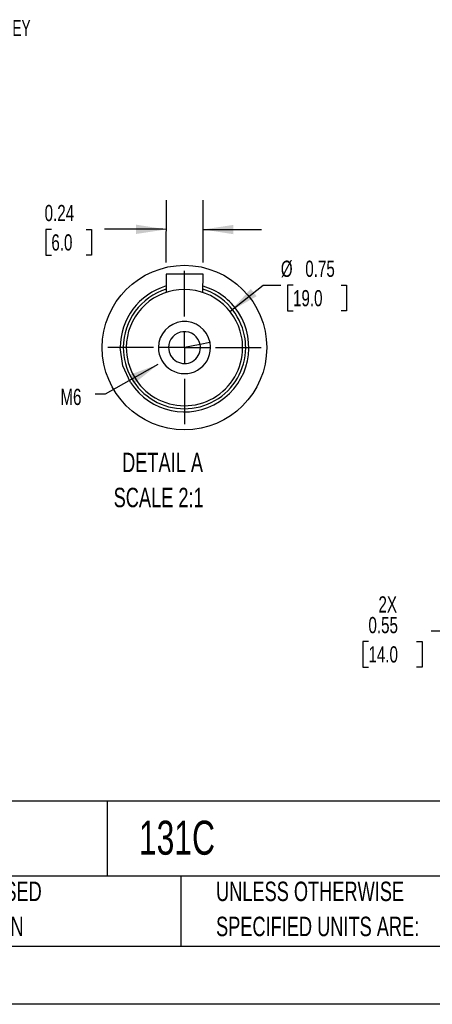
# Model space of a CAD drawing. Header units: inches. Extents: x 0 to 33, y 0 to 25.5.
# Tile 6 of 15: x 17.3 to 22.6, y 0 to 12.7. Entities that reach past the tile are written whole.
import ezdxf

# ---------------------------------------------------------------- set-up
doc = ezdxf.new("R2010")
doc.units = ezdxf.units.IN
doc.header["$LTSCALE"] = 3
doc.header["$MEASUREMENT"] = 0
doc.linetypes.add('CENTERX2', pattern=[0.8, 0.5, -0.1, 0.1, -0.1])
doc.layers.add('CENTER', color=40, linetype='CENTERX2')
doc.layers.add('SLD-DEFPOINTS', color=7, linetype='Continuous')
doc.layers.add('DIMENSIONS', color=140, linetype='Continuous', lineweight=25)
doc.layers.add('TEXT', color=140, linetype='Continuous', lineweight=25)
doc.styles.add('SLDTEXTSTYLE0', font='TXT', dxfattribs={"width": 0.7})
doc.styles.add('SLDTEXTSTYLE2', font='TXT', dxfattribs={"width": 0.628571})
doc.dimstyles.new('SLDDIMSTYLE0', dxfattribs={"dimtxt": 0.208333, "dimasz": 0.39, "dimexe": 0, "dimexo": 0.0625, "dimgap": 0.052083, "dimtad": 0, "dimtih": 1, "dimtoh": 1, "dimrnd": 1e-09, "dimdsep": 46, "dimtxsty": 'SLDTEXTSTYLE0', "dimsah": 1, "dimcen": 0.09, "dimadec": 0, "dimazin": 2, "dimtfac": 1, "dimtmove": 0, "dimatfit": 0, "dimfxl": 0, "dimfrac": 2, "dimtolj": 1, "dimtzin": 12, "dimarcsym": 0})
doc.dimstyles.new('SLDDIMSTYLE3', dxfattribs={"dimtxt": 0.18, "dimasz": 0.39, "dimexe": 0, "dimexo": 0.0625, "dimgap": 0, "dimtad": 0, "dimtih": 1, "dimtoh": 1, "dimdec": 0, "dimrnd": 1e-09, "dimzin": 0, "dimdsep": 46, "dimtxsty": 'Standard', "dimsah": 1, "dimcen": 0.09, "dimadec": 0, "dimazin": 0, "dimtfac": 0.39, "dimtdec": 0, "dimtofl": 0, "dimtmove": 0, "dimatfit": 3, "dimfxl": 0, "dimfrac": 2, "dimtolj": 1, "dimtzin": 0, "dimarcsym": 0})
doc.dimstyles.new('SLDDIMSTYLE5', dxfattribs={"dimtxt": 0.208333, "dimasz": 0.39, "dimexe": 0, "dimexo": 0.0625, "dimgap": 0.052083, "dimtad": 0, "dimtih": 1, "dimtoh": 1, "dimlfac": 0.5, "dimrnd": 1e-09, "dimdsep": 46, "dimtxsty": 'SLDTEXTSTYLE0', "dimsah": 1, "dimcen": 0.09, "dimadec": 0, "dimazin": 2, "dimtfac": 1, "dimtmove": 0, "dimatfit": 0, "dimfxl": 0, "dimfrac": 2, "dimtolj": 1, "dimtzin": 12, "dimarcsym": 0})
doc.dimstyles.new('SLDDIMSTYLE6', dxfattribs={"dimtxt": 0.208333, "dimasz": 0.39, "dimexe": 0, "dimexo": 0.0625, "dimgap": 0.052083, "dimtad": 0, "dimtih": 1, "dimtoh": 1, "dimlfac": 0.5, "dimrnd": 1e-09, "dimdsep": 46, "dimtxsty": 'SLDTEXTSTYLE0', "dimsah": 1, "dimcen": 0, "dimadec": 0, "dimazin": 2, "dimtfac": 1, "dimtofl": 0, "dimtmove": 0, "dimatfit": 3, "dimfxl": 0, "dimfrac": 2, "dimtolj": 1, "dimtzin": 12, "dimarcsym": 0})

# ---------------------------------------------------------------- blocks, each defined once
blk = doc.blocks.new('SW_NOTE_0')
at = {"layer": 'TEXT', "color": 0, "linetype": 'CENTERX2', "lineweight": 18, "char_height": 0.25, "attachment_point": 1, "style": 'SLDTEXTSTYLE0'}
for s, insert in [('DETAIL A', (0.109, 0.322)), ('SCALE 2:1', (0, -0.129))]:
    blk.add_mtext(s, dxfattribs=dict(at, insert=insert))
blk = doc.blocks.new('SW_NOTE_0_3')
at = {"layer": 'TEXT', "color": 0, "linetype": 'CENTERX2', "lineweight": 18, "char_height": 0.25, "attachment_point": 1, "style": 'SLDTEXTSTYLE0'}
for s, insert in [('UNLESS OTHERWISE', (0, 0.322)), ('SPECIFIED UNITS ARE:', (0, -0.129))]:
    blk.add_mtext(s, dxfattribs=dict(at, insert=insert))
blk = doc.blocks.new('SW_NOTE_0_7')
at = {"layer": 'TEXT', "color": 0, "linetype": 'CENTERX2', "lineweight": 18, "char_height": 0.25, "attachment_point": 1, "style": 'SLDTEXTSTYLE0'}
for s, insert in [('METRIC UNITS USED', (0, 0.322)), ('FOR PART DESIGN', (0, -0.129))]:
    blk.add_mtext(s, dxfattribs=dict(at, insert=insert))
blk = doc.blocks.new('_D_11')
at = {"layer": 'DIMENSIONS'}
for p, q in [((23.355, 5.151), (23.355, 4.425)), ((23.906, 5.151), (23.906, 4.425)), ((23.355, 4.8), (22.561, 4.8)), ((23.906, 4.8), (24.656, 4.8)), ((21.756, 4.667), (21.686, 4.667)), ((21.686, 4.667), (21.686, 4.336)), ((22.375, 4.667), (22.445, 4.667)), ((22.445, 4.667), (22.445, 4.336)), ((21.686, 4.336), (21.756, 4.336)), ((22.445, 4.336), (22.375, 4.336))]:
    blk.add_line(p, q, dxfattribs=at)
for points in [[(23.355, 4.8), (22.965, 4.86), (22.965, 4.74)], [(23.906, 4.8), (24.296, 4.74), (24.296, 4.86)]]:
    blk.add_solid(points, dxfattribs=at)
at = {"layer": 'DIMENSIONS', "char_height": 0.2083, "attachment_point": 1, "style": 'SLDTEXTSTYLE0'}
for s, insert in [('2X', (21.885, 5.248)), ('0.55', (21.756, 4.982)), ('14.0', (21.756, 4.605))]:
    blk.add_mtext(s, dxfattribs=dict(at, insert=insert))
blk = doc.blocks.new('_D_19')
at = {"layer": 'DIMENSIONS'}
for p, q in [((19.156, 9.542), (19.159, 10.342)), ((19.629, 9.541), (19.631, 10.341)), ((17.678, 9.967), (17.608, 9.967)), ((17.608, 9.967), (17.608, 9.636)), ((18.124, 9.967), (18.194, 9.967)), ((18.194, 9.967), (18.194, 9.636)), ((19.11, 9.968), (18.36, 9.968)), ((19.158, 9.967), (19.11, 9.968)), ((19.63, 9.966), (20.38, 9.964)), ((17.608, 9.636), (17.678, 9.636)), ((18.194, 9.636), (18.124, 9.636))]:
    blk.add_line(p, q, dxfattribs=at)
for points in [[(19.158, 9.967), (18.768, 10.028), (18.767, 9.908)], [(19.63, 9.966), (20.02, 9.905), (20.02, 10.025)]]:
    blk.add_solid(points, dxfattribs=at)
at = {"layer": 'DIMENSIONS', "char_height": 0.2083, "attachment_point": 1, "style": 'SLDTEXTSTYLE0'}
for s, insert in [('0.24', (17.591, 10.282)), ('6.0', (17.678, 9.904))]:
    blk.add_mtext(s, dxfattribs=dict(at, insert=insert))
blk = doc.blocks.new('_D_20')
at = {"layer": 'DIMENSIONS'}
for p, q in [((19.975, 8.912), (20.4, 9.25)), ((20.4, 9.25), (20.629, 9.25)), ((20.786, 9.25), (20.716, 9.25)), ((20.716, 9.25), (20.716, 8.919)), ((21.405, 9.25), (21.475, 9.25)), ((21.475, 9.25), (21.475, 8.919)), ((20.716, 8.919), (20.786, 8.919)), ((21.475, 8.919), (21.405, 8.919))]:
    blk.add_line(p, q, dxfattribs=at)
blk.add_solid([(19.975, 8.912), (20.318, 9.108), (20.243, 9.202)], dxfattribs=at)
at = {"layer": 'DIMENSIONS', "char_height": 0.2083, "attachment_point": 1, "style": 'SLDTEXTSTYLE0'}
for s, insert in [('%%c', (20.629, 9.565)), ('0.75', (20.944, 9.565)), ('19.0', (20.786, 9.187))]:
    blk.add_mtext(s, dxfattribs=dict(at, insert=insert))
blk = doc.blocks.new('SW_CENTERMARKSYMBOL_2')
at = {"layer": 'CENTER', "color": 0}
for p, q in [((0, 0.4), (0, 0.987)), ((0, 0), (0, 0.2)), ((-0.4, 0), (-0.987, 0)), ((0, 0), (-0.2, 0)), ((0, 0), (0.2, 0)), ((0, 0), (0, -0.2)), ((0.4, 0), (0.987, 0)), ((0, -0.4), (0, -0.987))]:
    blk.add_line(p, q, dxfattribs=at)

msp = doc.modelspace()

# ---------------------------------------------------------------- linework, layer by layer
for p, q in [((19.156, 9.392), (19.155, 9.157)), ((19.628, 9.156), (19.629, 9.391)), ((19.591, 8.486), (19.39, 8.447)), ((19.718, 8.511), (19.591, 8.486)), ((19.185, 8.447), (19.055, 8.448)), ((19.39, 8.447), (19.185, 8.447)), ((19.39, 8.447), (19.594, 8.446)), ((19.594, 8.446), (19.724, 8.446))]:
    msp.add_line(p, q)
at = {"color": 7, "linetype": 'Continuous'}
msp.add_line((33, 0), (0, 0), dxfattribs=at)
at = {"flags": 128}
for points in [[(19.629, 9.391), (19.617, 9.391), (19.583, 9.391), (19.531, 9.391), (19.465, 9.392), (19.392, 9.392), (19.319, 9.392), (19.253, 9.392), (19.201, 9.392), (19.168, 9.392), (19.156, 9.392)], [(18.696, 7.997), (18.597, 8.212), (18.563, 8.447)]]:
    msp.add_lwpolyline(points, dxfattribs=at)
for centre, radius, start, end in [((19.389, 8.447), 0.826, 106.43, 180.0103), ((19.39, 8.447), 0.787, 107.3009, 179.8433), ((19.39, 8.447), 0.748, 11, 179.8433), ((19.42, 8.481), 0.783, 32.0847, 74.5776), ((19.39, 8.447), 0.787, 11, 72.3857), ((19.39, 8.447), 0.827, 213, 33), ((19.39, 8.447), 0.335, 11, 179.8433), ((19.39, 8.447), 0.205, 11, 179.8433), ((19.39, 8.447), 0.205, 359.8437, 10.9997), ((19.39, 8.447), 0.335, 359.8434, 10.9997), ((19.39, 8.447), 0.748, 359.8434, 10.9999), ((19.39, 8.447), 0.787, 359.8431, 11.0001), ((19.39, 8.447), 0.787, 179.8433, 359.8433), ((19.39, 8.447), 0.748, 179.8433, 359.8433), ((19.39, 8.447), 0.335, 179.8433, 359.8433), ((19.39, 8.447), 0.205, 179.8433, 359.8433)]:
    msp.add_arc(centre, radius, start, end)
at = {"layer": 'SLD-DEFPOINTS'}
msp.add_circle((19.39, 8.447), 1.058, dxfattribs=at)
at = {"layer": 'TEXT'}
for p, q in [((32.25, 2.613), (0.75, 2.613)), ((18.397, 2.613), (18.397, 1.65)), ((32.25, 1.65), (0.75, 1.65)), ((19.344, 1.65), (19.344, 0.75)), ((0.75, 0.75), (32.25, 0.75))]:
    msp.add_line(p, q, dxfattribs=at)

# ---------------------------------------------------------------- block references
at = {"layer": 'CENTER'}
msp.add_blockref('SW_CENTERMARKSYMBOL_2', (19.39, 8.447), dxfattribs=at)
at = {"layer": 'TEXT', "linetype": 'CENTERX2', "lineweight": 18}
for name, p in [('SW_NOTE_0', (18.479, 6.773)), ('SW_NOTE_0_7', (15.175, 1.256)), ('SW_NOTE_0_3', (19.796, 1.256))]:
    msp.add_blockref(name, p, dxfattribs=at)

# ---------------------------------------------------------------- texts
at = {"layer": 'TEXT', "linetype": 'CENTERX2', "lineweight": 18, "attachment_point": 1}
for s, insert, char_height, style in [('6 X 6 X 35 KEY', (16.194, 12.661), 0.20833, 'SLDTEXTSTYLE2'), ('M6', (17.794, 7.917), 0.2083, 'SLDTEXTSTYLE0'), ('131C', (18.804, 2.362), 0.4375, 'SLDTEXTSTYLE0')]:
    msp.add_mtext(s, dxfattribs=dict(at, insert=insert, char_height=char_height, style=style))

# ---------------------------------------------------------------- dimensions: what is measured, and where the dimension line sits
at = {"layer": 'DIMENSIONS'}
dim = msp.add_linear_dim(base=(19.158, 9.967), p1=(19.629, 9.391), p2=(19.156, 9.392), angle=359.8433, dimstyle='SLDDIMSTYLE5', dxfattribs=at)
dim.commit()
dim.dimension.update_dxf_attribs({"geometry": '_D_19', "text_midpoint": (19.11, 9.968), "dimtype": 160})
dim = msp.add_diameter_dim_2p(p1=(18.804, 7.981), p2=(19.975, 8.912), dimstyle='SLDDIMSTYLE6', dxfattribs=at)
dim.commit()
dim.dimension.update_dxf_attribs({"geometry": '_D_20', "text_midpoint": (21.096, 9.25), "dimtype": 163})
dim = msp.add_linear_dim(base=(23.906, 4.8), p1=(23.355, 5.301), p2=(23.906, 5.301), text='2X\\P<>', dimstyle='SLDDIMSTYLE0', dxfattribs=at)
dim.commit()
dim.dimension.update_dxf_attribs({"geometry": '_D_11', "text_midpoint": (22.065, 4.8), "dimtype": 160})

# ---------------------------------------------------------------- leaders
at = {"layer": 'TEXT', "linetype": 'CENTERX2', "lineweight": 18}
msp.add_leader([(19.048, 8.229), (18.368, 7.846), (18.24, 7.846)], dimstyle='SLDDIMSTYLE3', dxfattribs=at)

doc.saveas('drawing.dxf')
